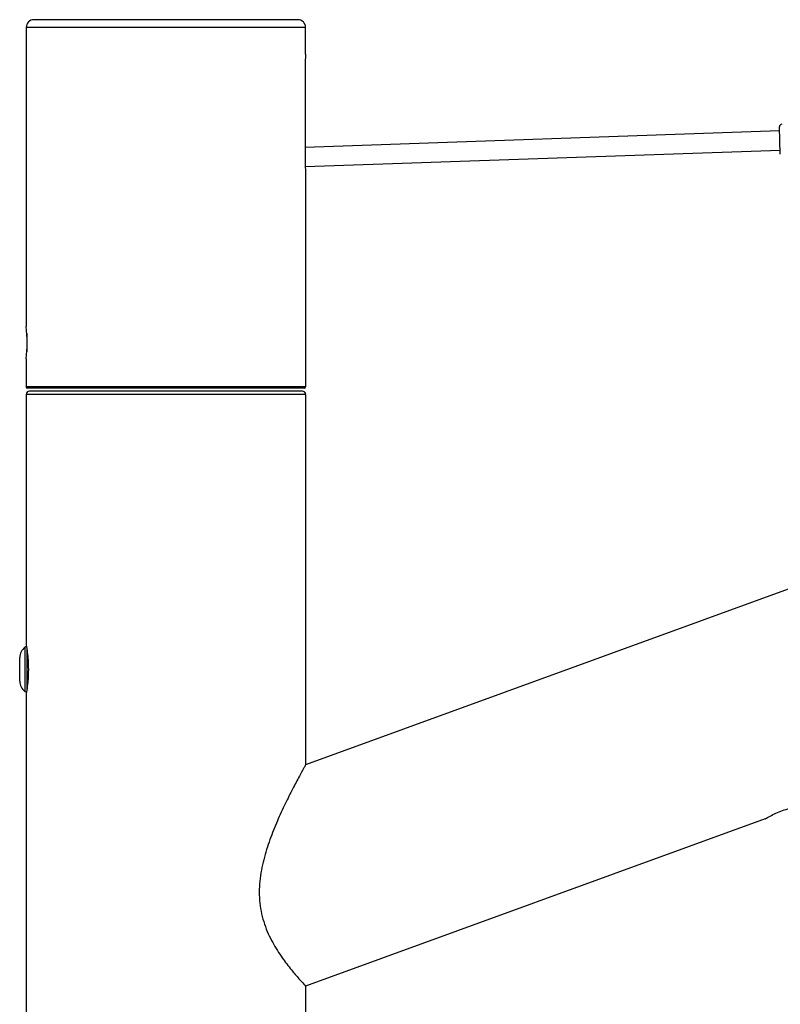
# Model space of a CAD drawing. Header units: millimetres. Extents: x 144 to 417, y 85 to 376.
# Tile 10 of 11: x 286 to 344, y 300 to 376. Entities that reach past the tile are written whole.
import ezdxf

# ---------------------------------------------------------------- set-up
doc = ezdxf.new("R2010")
doc.units = ezdxf.units.MM
doc.header["$LTSCALE"] = 32.67
doc.layers.get('0').update_dxf_attribs({"linetype": 'CONTINUOUS'})

msp = doc.modelspace()

# ---------------------------------------------------------------- linework, layer by layer
at = {"color": 7, "linetype": 'Continuous'}
for p, q in [((307.352, 376.159), (287.052, 376.159)), ((286.452, 375.559), (286.452, 352.559)), ((307.952, 373.509), (307.952, 375.559)), ((307.91, 372.559), (307.91, 365.309)), ((344.407, 367.606), (307.91, 366.331)), ((344.47, 365.807), (344.396, 367.906)), ((344.459, 366.107), (307.921, 364.831)), ((307.952, 364.359), (307.952, 347.909)), ((286.502, 352.009), (286.502, 350.609)), ((286.452, 350.059), (286.452, 347.909)), ((307.852, 347.809), (286.552, 347.809)), ((286.452, 347.334), (286.452, 328.059)), ((307.702, 347.584), (286.702, 347.584)), ((307.952, 347.334), (307.952, 318.848)), ((348.78, 333.708), (307.952, 318.848)), ((285.952, 325.284), (285.952, 327.084)), ((286.452, 324.309), (286.452, 241.834)), ((343.305, 314.688), (307.952, 301.821)), ((307.952, 301.821), (307.952, 241.834))]:
    msp.add_line(p, q, dxfattribs=at)
at = {"color": 9, "linetype": 'Continuous'}
for p, q in [((307.952, 375.559), (286.452, 375.559)), ((307.952, 347.909), (286.452, 347.909)), ((307.952, 347.334), (286.452, 347.334)), ((286.352, 327.884), (286.352, 324.484)), ((286.502, 327.747), (286.502, 324.621))]:
    msp.add_line(p, q, dxfattribs=at)
at = {"color": 7, "linetype": 'Continuous'}
for centre, radius, start, end in [((287.052, 375.559), 0.6, 90, 180), ((307.352, 375.559), 0.6, 0, 90), ((318.682, 372.558), 10.772, 174.9353, 179.99474), ((344.596, 367.913), 0.2, 92, 182), ((318.735, 365.312), 10.825, 180.01755, 185.05241), ((275.775, 351.309), 10.75, 353.32259, 6.67741), ((286.552, 347.909), 0.1, 180, 270), ((307.852, 347.909), 0.1, 270, 360), ((286.702, 347.334), 0.25, 90, 180), ((307.702, 347.334), 0.25, 0, 90), ((286.952, 327.084), 1, 126.8699, 180), ((286.502, 327.684), 0.25, 96.57768, 126.8699), ((286.952, 325.284), 1, 180, 233.1301), ((286.502, 324.684), 0.25, 233.1301, 263.42232)]:
    msp.add_arc(centre, radius, start, end, dxfattribs=at)
for points, knots in [([(286.452, 328.059), (286.484, 327.877), (286.541, 327.492), (286.602, 326.867), (286.625, 326.184), (286.602, 325.501), (286.541, 324.876), (286.484, 324.491), (286.452, 324.309)], [0, 0, 0, 0, 0.147345, 0.309275, 0.5, 0.690725, 0.852655, 1, 1, 1, 1]), ([(307.952, 318.848), (307.908, 318.769), (307.745, 318.475), (307.411, 317.864), (306.925, 316.946), (306.353, 315.806), (305.752, 314.505), (305.279, 313.329), (304.94, 312.327), (304.715, 311.54), (304.534, 310.728), (304.414, 309.895), (304.368, 309.049), (304.411, 308.203), (304.547, 307.376), (304.77, 306.588), (305.063, 305.851), (305.402, 305.175), (305.766, 304.56), (306.24, 303.853), (306.794, 303.13), (307.363, 302.463), (307.734, 302.054), (307.907, 301.868), (307.952, 301.821)], [0, 0, 0, 0, 0.014317, 0.053709, 0.111044, 0.180219, 0.257229, 0.339632, 0.382369, 0.425933, 0.470191, 0.51499, 0.560108, 0.605217, 0.649869, 0.693549, 0.735769, 0.776112, 0.814227, 0.849783, 0.911861, 0.95947, 0.989638, 1, 1, 1, 1]), ([(343.305, 314.688), (343.431, 314.762), (343.698, 314.91), (344.143, 315.126), (344.642, 315.328), (345.153, 315.493), (345.633, 315.614), (345.933, 315.673), (346.077, 315.697)], [0, 0, 0, 0, 0.14745, 0.309347, 0.5, 0.690653, 0.85255, 1, 1, 1, 1])]:
    msp.add_open_spline(points, degree=3, knots=knots, dxfattribs=at)

doc.saveas('drawing.dxf')
